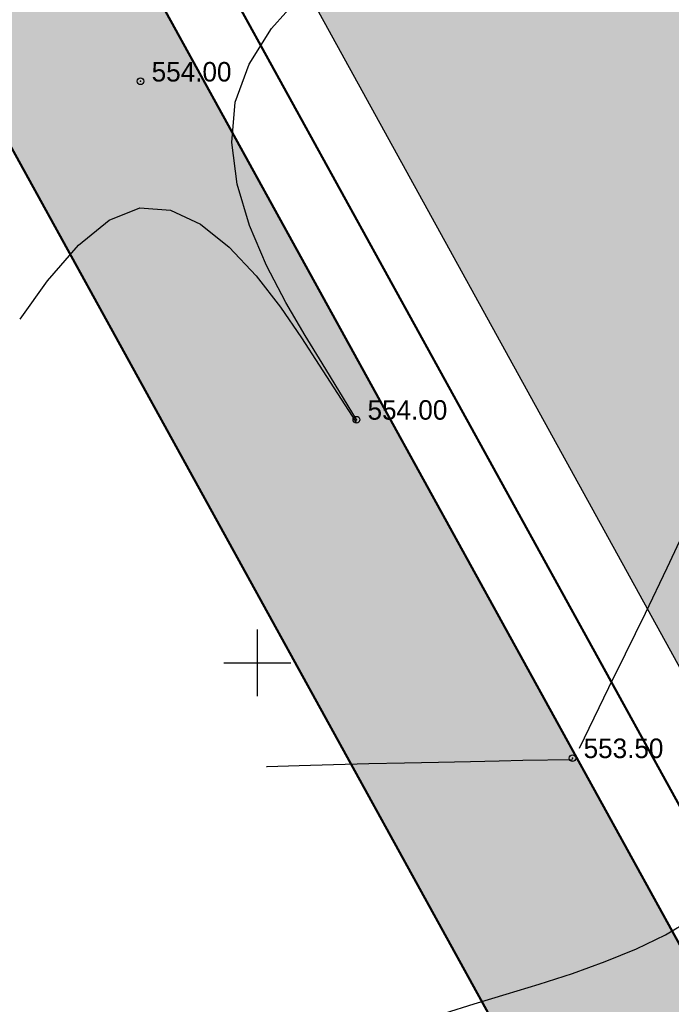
# Model space of a CAD drawing. Extents: x 883 to 364438, y -13 to 4201180.
# Tile 104 of 256: x 364135 to 364164, y 4200785 to 4200829. Entities that reach past the tile are written whole.
import ezdxf

# ---------------------------------------------------------------- set-up
doc = ezdxf.new("R2010")
doc.units = 0
doc.header["$LTSCALE"] = 0.5
doc.header["$MEASUREMENT"] = 0
doc.header["$PDMODE"] = 32
doc.header["$PDSIZE"] = 0.3
doc.linetypes.add('CONTI', pattern=[0])
doc.linetypes.add('STRIH_1', pattern=[3, 2, -1])
for name, color, linetype in [('(004) Точки рельефа', 7, 'Continuous'), ('GORIZDEFAULT', 32, 'CONTI'), ('PI_TTDEFAULT', 5, 'CONTI'), ('SETKR', 2, 'CONTI')]:
    doc.layers.add(name, color=color, linetype=linetype)
doc.layers.add('(032) Горизонтали утолщенные', color=32, linetype='Continuous', lineweight=30)
doc.layers.add('.', color=7, linetype='Continuous', lineweight=15)
doc.styles.add('D-431', font='d431.ttf')

# ---------------------------------------------------------------- blocks, each defined once
blk = doc.blocks.new('BL_333')
at = {"color": 0}
for p, q in [((0, -1.5), (0, 1.5)), ((-1.5, 0), (1.5, 0))]:
    blk.add_line(p, q, dxfattribs=at)
blk = doc.blocks.new('gergrgrre')
at = {"layer": '(032) Горизонтали утолщенные', "color": 32}
for points in [[(360454.44, 4200810.91, 554), (360452.91, 4200813.44, 554), (360452.14, 4200814.67, 554), (360451.27, 4200816.15, 554), (360450.41, 4200817.81, 554), (360449.65, 4200819.6, 554), (360449.1, 4200821.46, 554), (360448.85, 4200823.32, 554), (360449.01, 4200825.13, 554), (360449.63, 4200826.84, 554), (360450.64, 4200828.43, 554), (360451.92, 4200829.88, 554)], [(360439.358, 4200815.405, 554), (360440.59, 4200817.13, 554), (360441.98, 4200818.73, 554), (360443.36, 4200819.85, 554), (360444.73, 4200820.39, 554), (360446.1, 4200820.3, 554), (360447.45, 4200819.67, 554), (360448.73, 4200818.64, 554), (360449.94, 4200817.35, 554), (360451.03, 4200815.95, 554), (360451.98, 4200814.57, 554), (360452.77, 4200813.35, 554), (360454.42, 4200810.8, 554), (360454.44, 4200810.81, 554)]]:
    blk.add_polyline3d(points, dxfattribs=at)
at = {"layer": 'GORIZDEFAULT', "color": 32}
for points in [[(360464.45, 4200796.17, 553.5), (360465.76, 4200798.89, 553.5), (360466.51, 4200800.41, 553.5), (360467.4, 4200802.22, 553.5), (360468.37, 4200804.26, 553.5), (360469.39, 4200806.43, 553.5), (360470.39, 4200808.65, 553.5), (360471.32, 4200810.85, 553.5), (360472.15, 4200812.94, 553.5), (360472.82, 4200814.85, 553.5), (360473.34, 4200816.61, 553.5), (360473.72, 4200818.26, 553.5), (360473.99, 4200819.83, 553.5), (360474.16, 4200821.37, 553.5), (360474.24, 4200822.91, 553.5), (360474.26, 4200824.49, 553.5), (360474.21, 4200826.14, 553.5), (360474.13, 4200827.84, 553.5), (360474.01, 4200829.56, 553.5)], [(360458.39, 4200784.3, 553), (360459.72, 4200784.71, 553), (360461.15, 4200785.14, 553), (360462.63, 4200785.59, 553), (360464.13, 4200786.08, 553), (360465.6, 4200786.61, 553), (360467, 4200787.18, 553), (360468.3, 4200787.81, 553), (360469.46, 4200788.5, 553)], [(360450.406, 4200795.358, 553.5), (360450.44, 4200795.36, 553.5), (360451.88, 4200795.4, 553.5), (360453.42, 4200795.44, 553.5), (360455, 4200795.48, 553.5), (360456.6, 4200795.51, 553.5), (360458.13, 4200795.55, 553.5), (360459.56, 4200795.58, 553.5), (360460.84, 4200795.61, 553.5), (360461.9, 4200795.63, 553.5), (360464.13, 4200795.67, 553.5)]]:
    blk.add_polyline3d(points, dxfattribs=at)
at = {"layer": 'PI_TTDEFAULT', "color": 5}
for p in [(360444.76, 4200826.07, 554), (360454.44, 4200810.9, 554), (360464.13, 4200795.73, 553.5)]:
    blk.add_point(p, dxfattribs=at)
at = {"layer": 'SETKR', "color": 92}
blk.add_blockref('BL_333', (360450, 4200800), dxfattribs=at)
at = {"layer": '(004) Точки рельефа', "style": 'D-431'}
for s, p in [('554.00', (360445.26, 4200826.06)), ('554.00', (360454.94, 4200810.9)), ('553.50', (360464.63, 4200795.73))]:
    blk.add_text(s, height=0.875, dxfattribs=at).set_placement(p)

msp = doc.modelspace()

# ---------------------------------------------------------------- hatches: boundary and pattern name
at = {"layer": '.', "linetype": 'Continuous', "lineweight": 30, "true_color": 0xafd9aa}
h = msp.add_hatch(color=9, dxfattribs=at)
h.dxf.hatch_style = 1
edge = h.paths.add_edge_path()
edge.add_line((364001.309, 4200879.245), (363996.965, 4200887.127))
edge.add_line((363996.965, 4200887.127), (364078.955, 4200932.309))
edge.add_arc((364081.368, 4200927.93), 5, 28.8577, 118.8577, ccw=False)
edge.add_line((364085.747, 4200930.343), (364234.037, 4200661.248))
edge.add_arc((364229.658, 4200658.834), 5, -61.1423, 28.8577, ccw=False)
edge.add_line((364232.071, 4200654.455), (364150.081, 4200609.273))
edge.add_line((364150.081, 4200609.273), (364145.738, 4200617.156))
edge.add_line((364145.738, 4200617.156), (364224.224, 4200660.407))
edge.add_line((364224.224, 4200660.407), (364079.795, 4200922.496))
edge.add_line((364079.795, 4200922.496), (364001.309, 4200879.245))
edge = h.paths.add_edge_path()
edge.add_line((364419.985, 4200768.285), (364424.329, 4200760.402))
edge.add_line((364424.329, 4200760.402), (364341.549, 4200714.785))
edge.add_arc((364339.135, 4200719.164), 5, 208.8577, 298.8577, ccw=False)
edge.add_line((364334.756, 4200716.751), (364186.466, 4200985.847))
edge.add_arc((364190.845, 4200988.26), 5, 118.8577, 208.8577, ccw=False)
edge.add_line((364188.432, 4200992.639), (364271.213, 4201038.257))
edge.add_line((364271.213, 4201038.257), (364275.556, 4201030.374))
edge.add_line((364275.556, 4201030.374), (364196.279, 4200986.687))
edge.add_line((364196.279, 4200986.687), (364340.708, 4200724.598))
edge.add_line((364340.708, 4200724.598), (364419.985, 4200768.285))
h.paths.add_polyline_path([(363970.661, 4200934.86), (363967.765, 4200940.115), (364242.013, 4201091.244), (364244.909, 4201085.989)])
h.paths.add_polyline_path([(363994.069, 4200892.382), (363976.453, 4200924.35), (364250.701, 4201075.479), (364268.317, 4201043.512)])
edge = h.paths.add_edge_path()
edge.add_line((364331.272, 4200691.995), (364367.434, 4200626.372))
edge.add_line((364367.434, 4200626.372), (364375.316, 4200630.716))
edge.add_line((364375.316, 4200630.716), (364337.224, 4200699.842))
edge.add_arc((364332.845, 4200697.429), 5, 28.8577, 118.8577)
edge.add_line((364330.431, 4200701.808), (364152.977, 4200604.018))
edge.add_line((364152.977, 4200604.018), (364157.321, 4200596.136))
edge.add_line((364157.321, 4200596.136), (364331.272, 4200691.995))
edge = h.paths.add_edge_path()
edge.add_line((364431.569, 4200747.265), (364427.225, 4200755.148))
edge.add_line((364427.225, 4200755.148), (364344.444, 4200709.53))
edge.add_arc((364346.858, 4200705.151), 5, 118.8577, 208.8577)
edge.add_line((364342.479, 4200702.738), (364380.571, 4200633.612))
edge.add_line((364380.571, 4200633.612), (364388.454, 4200637.956))
edge.add_line((364388.454, 4200637.956), (364352.291, 4200703.578))
edge.add_line((364352.291, 4200703.578), (364431.569, 4200747.265))
edge = h.paths.add_edge_path(flags=17)
edge.add_arc((364176.832, 4200980.538), 5, 28.8577, 118.8577)
edge.add_line((364174.419, 4200984.917), (364092.968, 4200940.032))
edge.add_arc((364095.381, 4200935.652), 5, 118.8577, 208.8577)
edge.add_line((364091.002, 4200933.239), (364107.493, 4200903.314))
edge.add_line((364107.493, 4200903.314), (364107.493, 4200903.314))
edge.add_arc((364116.639, 4200910.873), 11.866, 219.5732, 295.217)
edge.add_line((364121.694, 4200900.138), (364131.719, 4200905.663))
edge.add_line((364131.719, 4200905.663), (364129.909, 4200908.947))
edge.add_line((364129.909, 4200908.947), (364139.017, 4200913.966))
edge.add_line((364139.017, 4200913.966), (364127.144, 4200935.512))
edge.add_line((364127.144, 4200935.512), (364140.705, 4200942.985))
edge.add_line((364140.705, 4200942.985), (364135.344, 4200952.772))
edge.add_line((364135.344, 4200952.772), (364156.652, 4200964.445))
edge.add_line((364156.652, 4200964.445), (364161.984, 4200954.711))
edge.add_line((364161.984, 4200954.711), (364168.483, 4200958.292))
edge.add_line((364168.483, 4200958.292), (364180.356, 4200936.747))
edge.add_line((364180.356, 4200936.747), (364189.465, 4200941.766))
edge.add_line((364189.465, 4200941.766), (364191.274, 4200938.482))
edge.add_line((364191.274, 4200938.482), (364192.802, 4200939.324))
edge.add_arc((364186.426, 4200949.331), 11.866, 302.4985, 378.1423)
edge.add_line((364197.702, 4200953.026), (364181.211, 4200982.951))
edge = h.paths.add_edge_path()
edge.add_line((364166.325, 4200859.589), (364222.005, 4200890.277))
edge.add_line((364222.005, 4200890.277), (364223.056, 4200890.857))
edge.add_line((364223.056, 4200890.857), (364248.808, 4200844.115))
edge.add_line((364248.808, 4200844.115), (364250.804, 4200845.215))
edge.add_line((364250.804, 4200845.215), (364242.014, 4200861.166))
edge.add_line((364242.014, 4200861.166), (364246.853, 4200863.833))
edge.add_line((364246.853, 4200863.833), (364209.301, 4200931.978))
edge.add_arc((364202.057, 4200926.931), 8.828, 34.87, 121.2214)
edge.add_line((364197.481, 4200934.481), (364194.412, 4200932.789))
edge.add_line((364194.412, 4200932.789), (364196.222, 4200929.505))
edge.add_line((364196.222, 4200929.505), (364187.113, 4200924.485))
edge.add_line((364187.113, 4200924.485), (364196.09, 4200908.195))
edge.add_line((364196.09, 4200908.195), (364154.751, 4200885.415))
edge.add_line((364154.751, 4200885.415), (364145.774, 4200901.705))
edge.add_line((364145.774, 4200901.705), (364136.666, 4200896.686))
edge.add_line((364136.666, 4200896.686), (364134.856, 4200899.97))
edge.add_line((364134.856, 4200899.97), (364123.288, 4200893.595))
edge.add_arc((364127.227, 4200885.694), 8.828, 116.4941, 202.8455)
edge.add_line((364119.091, 4200882.267), (364239.292, 4200664.143))
edge.add_arc((364243.671, 4200666.557), 5, 208.8577, 298.8577)
edge.add_line((364246.084, 4200662.177), (364327.536, 4200707.063))
edge.add_arc((364325.122, 4200711.442), 5, 298.8577, 388.8577)
edge.add_line((364329.501, 4200713.855), (364259.996, 4200839.984))
edge.add_arc((364257.368, 4200838.536), 3, 28.8577, 118.8577)
edge.add_line((364255.92, 4200841.163), (364251.716, 4200838.847))
edge.add_line((364251.716, 4200838.847), (364262.567, 4200819.156))
edge.add_line((364262.567, 4200819.156), (364261.508, 4200818.592))
edge.add_line((364261.508, 4200818.592), (364306.295, 4200737.318))
edge.add_line((364306.295, 4200737.318), (364319.688, 4200713.014))
edge.add_line((364319.688, 4200713.014), (364245.244, 4200671.99))
edge.add_line((364245.244, 4200671.99), (364187.449, 4200776.868))
edge.add_line((364187.449, 4200776.868), (364206.217, 4200787.21))
edge.add_line((364206.217, 4200787.21), (364166.325, 4200859.589))

# ---------------------------------------------------------------- linework, layer by layer
at = {"color": 5, "linetype": 'Continuous', "lineweight": 30}
for points in [[(364188.432, 4200992.639), (364271.213, 4201038.257), (364268.317, 4201043.512), (363994.069, 4200892.382), (363996.965, 4200887.127), (364078.955, 4200932.309, -0.414214), (364085.747, 4200930.343), (364234.037, 4200661.248, -0.414214), (364232.071, 4200654.455), (364150.081, 4200609.273), (364152.977, 4200604.018), (364330.431, 4200701.808, -0.414214), (364337.224, 4200699.842), (364375.316, 4200630.716), (364380.571, 4200633.612), (364342.479, 4200702.738, -0.414214), (364344.444, 4200709.53), (364427.225, 4200755.148), (364424.329, 4200760.402), (364341.549, 4200714.785, -0.414214), (364334.756, 4200716.751), (364186.466, 4200985.847, -0.414214)], [(364001.309, 4200879.245), (363996.965, 4200887.127), (364078.955, 4200932.309, -0.414214), (364085.747, 4200930.343), (364234.037, 4200661.248, -0.414214), (364232.071, 4200654.455), (364150.081, 4200609.273), (364145.738, 4200617.156), (364224.224, 4200660.407), (364079.795, 4200922.496)]]:
    msp.add_lwpolyline(points, format="xyb", close=True, dxfattribs=at)
at = {"color": 7, "linetype": 'STRIH_1', "ltscale": 2, "true_color": 0xffffff, "const_width": 0.1}
msp.add_lwpolyline([(364087.992, 4200932.485), (364236.965, 4200662.151)], dxfattribs=at)
at = {"color": 5, "linetype": 'Continuous', "lineweight": 30}
msp.add_lwpolyline([(364119.091, 4200882.267), (364239.292, 4200664.143, 0.414214), (364246.084, 4200662.177), (364327.536, 4200707.063, 0.414214), (364329.501, 4200713.855), (364259.996, 4200839.984, 0.414214), (364255.92, 4200841.163), (364251.716, 4200838.847), (364262.567, 4200819.156), (364261.508, 4200818.592), (364306.295, 4200737.318), (364319.688, 4200713.014), (364245.244, 4200671.99), (364187.449, 4200776.868), (364206.217, 4200787.21), (364166.325, 4200859.589), (364222.005, 4200890.277), (364223.056, 4200890.857), (364248.808, 4200844.115), (364250.804, 4200845.215), (364242.014, 4200861.166), (364246.853, 4200863.833), (364209.301, 4200931.978, 0.395683)], format="xyb", dxfattribs=at)
at = {"ltscale": 0.149071, "const_width": 0.1}
msp.add_lwpolyline([(364085.747, 4200930.343), (364234.037, 4200661.248, -0.414214), (364232.071, 4200654.455), (364150.081, 4200609.273)], format="xyb", dxfattribs=at)
at = {"ltscale": 0.149071}
msp.add_lwpolyline([(364145.738, 4200617.156), (364224.224, 4200660.407), (364079.795, 4200922.496), (364001.309, 4200879.245)], dxfattribs=at)
at = {"ltscale": 0.149071, "const_width": 0.1}
msp.add_lwpolyline([(364079.795, 4200922.496), (364210.831, 4200684.711)], dxfattribs=at)

# ---------------------------------------------------------------- block references
at = {"linetype": 'Continuous'}
msp.add_blockref('gergrgrre', (3695.599, 0), dxfattribs=at)

doc.saveas('drawing.dxf')
